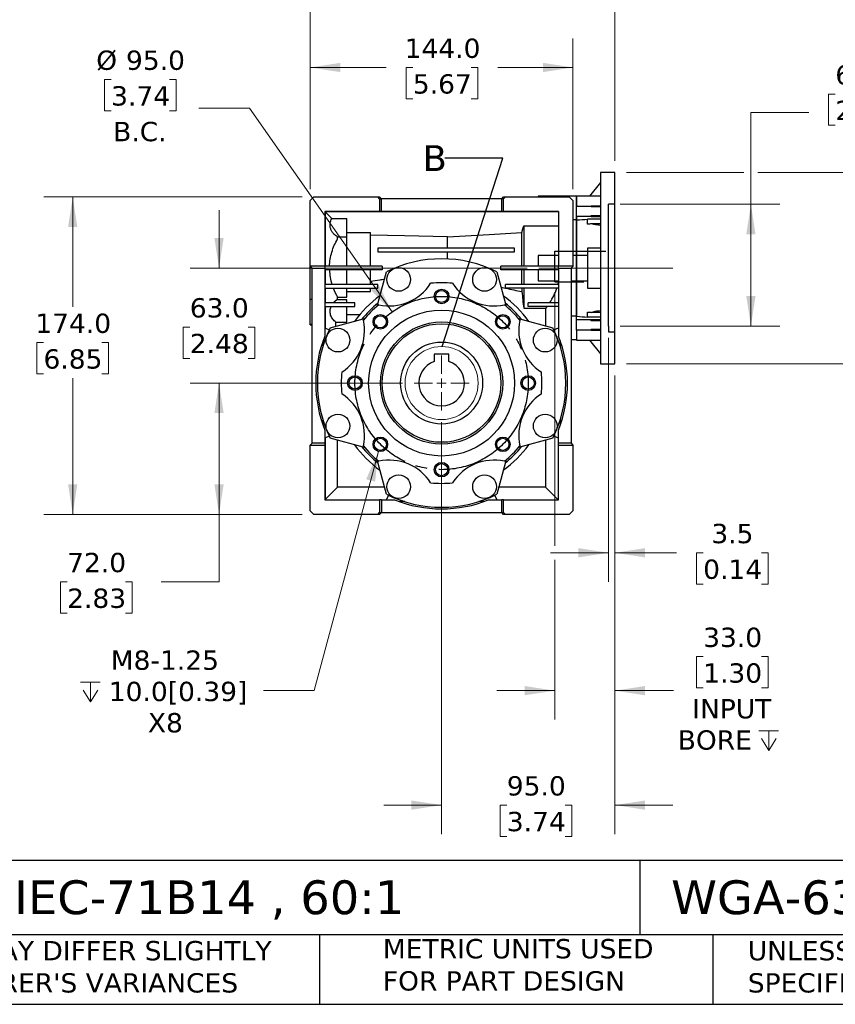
# Model space of a CAD drawing. Header units: millimetres. Extents: x 32 to 1365, y 32 to 1048.
# Tile 2 of 11: x 439 to 886, y 32 to 572. Entities that reach past the tile are written whole.
import ezdxf

# ---------------------------------------------------------------- set-up
doc = ezdxf.new("R2010")
doc.units = ezdxf.units.MM
doc.header["$LTSCALE"] = 5
for name, pattern in [('SLD-Center', [19.05, 15.24, -1.27, 1.27, -1.27]), ('SLD-Dashed', [1.905, 1.27, -0.635]), ('SLD-Solid', [0])]:
    doc.linetypes.add(name, pattern=pattern)
doc.layers.add('CENTER', color=40, linetype='SLD-Center')
doc.layers.add('HIDDEN', color=102, linetype='SLD-Dashed')
doc.layers.add('TEXT', color=140, linetype='SLD-Solid', lineweight=25)
doc.styles.add('SLDTEXTSTYLE0', font='VERDANA.TTF')
doc.styles.get("Standard").update_dxf_attribs({"font": 'VERDANA.TTF'})
doc.dimstyles.new('SLDDIMSTYLE1', dxfattribs={"dimtxt": 10.790039, "dimasz": 16.51, "dimexe": 0, "dimexo": 0.0625, "dimgap": 2.69751, "dimtad": 0, "dimtih": 1, "dimtoh": 1, "dimrnd": 1e-09, "dimzin": 4, "dimdsep": 46, "dimtxsty": 'SLDTEXTSTYLE0', "dimsah": 1, "dimcen": 0, "dimadec": 0, "dimazin": 1, "dimtfac": 1, "dimtofl": 0, "dimtmove": 0, "dimatfit": 3, "dimfxl": 0, "dimfrac": 2, "dimtolj": 1, "dimtzin": 12, "dimarcsym": 0})
doc.dimstyles.new('SLDDIMSTYLE2', dxfattribs={"dimtxt": 10.790039, "dimasz": 16.51, "dimexe": 0, "dimexo": 0.0625, "dimgap": 2.69751, "dimtad": 0, "dimtih": 1, "dimtoh": 1, "dimrnd": 1e-09, "dimzin": 12, "dimdsep": 46, "dimtxsty": 'SLDTEXTSTYLE0', "dimsah": 1, "dimcen": 0.09, "dimadec": 0, "dimazin": 3, "dimtfac": 1, "dimtofl": 0, "dimtmove": 0, "dimatfit": 3, "dimfxl": 0, "dimfrac": 2, "dimtolj": 1, "dimtzin": 12, "dimarcsym": 0})
doc.dimstyles.new('SLDDIMSTYLE3', dxfattribs={"dimtxt": 10.790039, "dimasz": 16.51, "dimexe": 0, "dimexo": 0.0625, "dimgap": 2.69751, "dimtad": 0, "dimtih": 1, "dimtoh": 1, "dimrnd": 1e-09, "dimzin": 12, "dimdsep": 46, "dimtxsty": 'SLDTEXTSTYLE0', "dimsah": 1, "dimcen": 0.09, "dimadec": 0, "dimazin": 3, "dimtfac": 1, "dimtmove": 0, "dimatfit": 0, "dimfxl": 0, "dimfrac": 2, "dimtolj": 1, "dimtzin": 12, "dimarcsym": 0})
doc.dimstyles.new('SLDDIMSTYLE4', dxfattribs={"dimtxt": 10.790039, "dimasz": 16.51, "dimexe": 0, "dimexo": 0.0625, "dimgap": 2.69751, "dimtad": 0, "dimtih": 1, "dimtoh": 1, "dimrnd": 1e-09, "dimzin": 4, "dimdsep": 46, "dimtxsty": 'SLDTEXTSTYLE0', "dimsah": 1, "dimcen": 0.09, "dimadec": 0, "dimazin": 1, "dimtfac": 1, "dimtmove": 0, "dimatfit": 0, "dimfxl": 0, "dimfrac": 2, "dimtolj": 1, "dimtzin": 12, "dimarcsym": 0})
doc.dimstyles.new('SLDDIMSTYLE5', dxfattribs={"dimtxt": 10.790039, "dimasz": 16.51, "dimexe": 0, "dimexo": 0.0625, "dimgap": 2.69751, "dimtad": 0, "dimtih": 1, "dimtoh": 1, "dimrnd": 1e-09, "dimzin": 4, "dimdsep": 46, "dimtxsty": 'SLDTEXTSTYLE0', "dimsah": 1, "dimcen": 0.09, "dimadec": 0, "dimazin": 1, "dimtfac": 1, "dimtofl": 0, "dimtmove": 0, "dimatfit": 3, "dimfxl": 0, "dimfrac": 2, "dimtolj": 1, "dimtzin": 12, "dimarcsym": 0})
doc.dimstyles.new('SLDDIMSTYLE6', dxfattribs={"dimtxt": 10.790039, "dimasz": 16.51, "dimexe": 0, "dimexo": 0.0625, "dimgap": 2.69751, "dimtad": 0, "dimtih": 1, "dimtoh": 1, "dimrnd": 1e-09, "dimzin": 12, "dimdsep": 46, "dimtxsty": 'SLDTEXTSTYLE0', "dimsah": 1, "dimcen": 0, "dimadec": 0, "dimazin": 3, "dimtfac": 1, "dimtofl": 0, "dimtmove": 0, "dimatfit": 3, "dimfxl": 0, "dimfrac": 2, "dimtolj": 1, "dimtzin": 12, "dimarcsym": 0})
doc.dimstyles.new('SLDDIMSTYLE7', dxfattribs={"dimtxt": 0.18, "dimasz": 16.51, "dimexe": 0, "dimexo": 0.0625, "dimgap": 0, "dimtad": 0, "dimtih": 1, "dimtoh": 1, "dimdec": 0, "dimrnd": 1e-09, "dimzin": 0, "dimdsep": 46, "dimtxsty": 'Standard', "dimblk1": 'NONE', "dimblk2": 'NONE', "dimsah": 1, "dimcen": 0.09, "dimadec": 0, "dimazin": 0, "dimtfac": 16.51, "dimtdec": 0, "dimtofl": 0, "dimtmove": 0, "dimatfit": 3, "dimldrblk": 'NONE', "dimfxl": 0, "dimfrac": 2, "dimtolj": 1, "dimtzin": 0, "dimarcsym": 0})

# ---------------------------------------------------------------- blocks, each defined once
blk = doc.blocks.new('_D')
at = {"color": 7, "linetype": 'SLD-Solid', "lineweight": 0}
for p, q in [((489.06, 538.8), (485.44, 538.8)), ((485.44, 538.8), (485.44, 521.65)), ((521.12, 538.8), (524.75, 538.8)), ((524.75, 538.8), (524.75, 521.65)), ((485.44, 521.65), (489.06, 521.65)), ((524.75, 521.65), (521.12, 521.65)), ((564.99, 523.13), (537.21, 523.13)), ((643.03, 411.31), (564.99, 523.13))]:
    blk.add_line(p, q, dxfattribs=at)
at = {"color": 7, "linetype": 'SLD-Solid', "lineweight": 18}
blk.add_solid([(643.03, 411.31), (635.66, 426.3), (631.5, 423.39)], dxfattribs=at)
at = {"color": 7, "linetype": 'SLD-Solid', "lineweight": 18, "char_height": 10.583, "attachment_point": 1, "style": 'SLDTEXTSTYLE0'}
for s, insert in [('%%c', (480.91, 554.65)), ('95.0', (497.21, 554.65)), ('3.74', (489.06, 535.09)), ('B.C.', (490.19, 515.53))]:
    blk.add_mtext(s, dxfattribs=dict(at, insert=insert))
blk = doc.blocks.new('_D_1')
at = {"color": 7, "linetype": 'SLD-Solid', "lineweight": 0}
for p, q in [((885.98, 530.82), (882.36, 530.82)), ((882.36, 530.82), (882.36, 513.67)), ((918.04, 530.82), (921.67, 530.82)), ((921.67, 530.82), (921.67, 513.67)), ((871.49, 520.72), (839.74, 520.72)), ((839.74, 520.72), (839.74, 470.36)), ((882.36, 513.67), (885.98, 513.67)), ((921.67, 513.67), (918.04, 513.67)), ((768.06, 470.36), (855.62, 470.36)), ((839.74, 403.58), (839.74, 470.36)), ((768.06, 403.58), (855.62, 403.58))]:
    blk.add_line(p, q, dxfattribs=at)
at = {"color": 7, "linetype": 'SLD-Solid', "lineweight": 18}
for points in [[(839.74, 470.36), (837.2, 453.85), (842.28, 453.85)], [(839.74, 403.58), (842.28, 420.09), (837.2, 420.09)]]:
    blk.add_solid(points, dxfattribs=at)
at = {"color": 7, "linetype": 'SLD-Solid', "lineweight": 18, "char_height": 10.583, "attachment_point": 1, "style": 'SLDTEXTSTYLE0'}
for s, insert in [('66.8', (885.98, 546.67)), ('2.63', (885.98, 527.11)), ('F7', (893.47, 507.54))]:
    blk.add_mtext(s, dxfattribs=dict(at, insert=insert))
blk = doc.blocks.new('_D_2')
at = {"color": 7, "linetype": 'SLD-Solid', "lineweight": 0}
for p, q in [((761.71, 397.23), (761.71, 263.42)), ((765.21, 376.51), (765.21, 263.42)), ((761.71, 279.3), (729.96, 279.3)), ((765.21, 279.3), (798.95, 279.3)), ((813.57, 279.3), (809.95, 279.3)), ((809.95, 279.3), (809.95, 262.15)), ((845.64, 279.3), (849.26, 279.3)), ((849.26, 279.3), (849.26, 262.15)), ((809.95, 262.15), (813.57, 262.15)), ((849.26, 262.15), (845.64, 262.15))]:
    blk.add_line(p, q, dxfattribs=at)
at = {"color": 7, "linetype": 'SLD-Solid', "lineweight": 18}
for points in [[(761.71, 279.3), (745.2, 281.84), (745.2, 276.76)], [(765.21, 279.3), (781.72, 276.76), (781.72, 281.84)]]:
    blk.add_solid(points, dxfattribs=at)
at = {"color": 7, "linetype": 'SLD-Solid', "lineweight": 18, "char_height": 10.583, "attachment_point": 1, "style": 'SLDTEXTSTYLE0'}
for s, insert in [('3.5', (818.06, 295.15)), ('0.14', (813.57, 275.59))]:
    blk.add_mtext(s, dxfattribs=dict(at, insert=insert))
blk = doc.blocks.new('SW_SYMBOL_HOLE_DEPTH')
at = {"color": 0, "linetype": 'SLD-Solid', "lineweight": 18}
for p, q in [((0, 4375), (4000, 4375)), ((2000, 4375), (2000, 375)), ((500, 2775), (2000, 375)), ((3500, 2775), (2000, 375))]:
    blk.add_line(p, q, dxfattribs=at)
blk = doc.blocks.new('_D_3')
at = {"color": 7, "linetype": 'SLD-Solid', "lineweight": 0}
for p, q in [((732.21, 421.51), (732.21, 283.11)), ((765.21, 376.51), (765.21, 187.84)), ((732.21, 275.49), (732.21, 187.84)), ((813.57, 222.38), (809.95, 222.38)), ((809.95, 222.38), (809.95, 205.23)), ((845.64, 222.38), (849.26, 222.38)), ((849.26, 222.38), (849.26, 205.23)), ((809.95, 205.23), (813.57, 205.23)), ((849.26, 205.23), (845.64, 205.23)), ((732.21, 203.71), (700.46, 203.71)), ((765.21, 203.71), (797.23, 203.71))]:
    blk.add_line(p, q, dxfattribs=at)
at = {"color": 7, "linetype": 'SLD-Solid', "lineweight": 18}
for points in [[(732.21, 203.71), (715.7, 206.25), (715.7, 201.17)], [(765.21, 203.71), (781.72, 201.17), (781.72, 206.25)]]:
    blk.add_solid(points, dxfattribs=at)
at = {"color": 7, "linetype": 'SLD-Solid', "lineweight": 18, "xscale": 0.002688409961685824, "yscale": 0.002688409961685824, "zscale": 0.002688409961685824}
blk.add_blockref('SW_SYMBOL_HOLE_DEPTH', (844.13, 169.95), dxfattribs=at)
at = {"color": 7, "linetype": 'SLD-Solid', "lineweight": 18, "char_height": 10.583, "attachment_point": 1, "style": 'SLDTEXTSTYLE0'}
for s, insert in [('33.0', (813.57, 238.24)), ('1.30', (813.57, 218.68)), ('INPUT', (807.58, 199.11)), ('BORE ', (799.64, 181.96))]:
    blk.add_mtext(s, dxfattribs=dict(at, insert=insert))
blk = doc.blocks.new('_D_4')
at = {"color": 7, "linetype": 'SLD-Solid', "lineweight": 0}
for p, q in [((598.21, 478.71), (598.21, 561.23)), ((742.21, 478.71), (742.21, 561.23)), ((598.21, 545.36), (639.82, 545.36)), ((654.44, 545.36), (650.82, 545.36)), ((650.82, 545.36), (650.82, 528.21)), ((686.5, 545.36), (690.13, 545.36)), ((690.13, 545.36), (690.13, 528.21)), ((742.21, 545.36), (701.12, 545.36)), ((650.82, 528.21), (654.44, 528.21)), ((690.13, 528.21), (686.5, 528.21))]:
    blk.add_line(p, q, dxfattribs=at)
at = {"color": 7, "linetype": 'SLD-Solid', "lineweight": 18}
for points in [[(598.21, 545.36), (614.72, 542.82), (614.72, 547.9)], [(742.21, 545.36), (725.7, 547.9), (725.7, 542.82)]]:
    blk.add_solid(points, dxfattribs=at)
at = {"color": 7, "linetype": 'SLD-Solid', "lineweight": 18, "char_height": 10.583, "attachment_point": 1, "style": 'SLDTEXTSTYLE0'}
for s, insert in [('144.0', (649.95, 561.21)), ('5.67', (654.44, 541.65))]:
    blk.add_mtext(s, dxfattribs=dict(at, insert=insert))
blk = doc.blocks.new('_D_5')
at = {"color": 7, "linetype": 'SLD-Solid', "lineweight": 0}
for p, q in [((648.82, 372.36), (532.34, 372.36)), ((548.21, 372.36), (548.21, 300.36)), ((593.86, 300.36), (532.34, 300.36)), ((548.21, 263.39), (548.21, 300.36)), ((464.95, 263.39), (461.33, 263.39)), ((461.33, 263.39), (461.33, 246.24)), ((497.02, 263.39), (500.64, 263.39)), ((500.64, 263.39), (500.64, 246.24)), ((516.46, 263.39), (548.21, 263.39)), ((461.33, 246.24), (464.95, 246.24)), ((500.64, 246.24), (497.02, 246.24))]:
    blk.add_line(p, q, dxfattribs=at)
at = {"color": 7, "linetype": 'SLD-Solid', "lineweight": 18}
for points in [[(548.21, 372.36), (545.67, 355.85), (550.75, 355.85)], [(548.21, 300.36), (550.75, 316.87), (545.67, 316.87)]]:
    blk.add_solid(points, dxfattribs=at)
at = {"color": 7, "linetype": 'SLD-Solid', "lineweight": 18, "char_height": 10.583, "attachment_point": 1, "style": 'SLDTEXTSTYLE0'}
for s, insert in [('72.0', (464.95, 279.25)), ('2.83', (464.95, 259.68))]:
    blk.add_mtext(s, dxfattribs=dict(at, insert=insert))
blk = doc.blocks.new('_D_6')
at = {"color": 7, "linetype": 'SLD-Solid', "lineweight": 0}
for p, q in [((593.86, 474.36), (452.14, 474.36)), ((468.02, 474.36), (468.02, 414.14)), ((451.99, 394.58), (448.36, 394.58)), ((448.36, 394.58), (448.36, 377.43)), ((484.05, 394.58), (487.67, 394.58)), ((487.67, 394.58), (487.67, 377.43)), ((448.36, 377.43), (451.99, 377.43)), ((468.02, 300.36), (468.02, 375.01)), ((487.67, 377.43), (484.05, 377.43)), ((593.86, 300.36), (452.14, 300.36))]:
    blk.add_line(p, q, dxfattribs=at)
at = {"color": 7, "linetype": 'SLD-Solid', "lineweight": 18}
for points in [[(468.02, 474.36), (465.48, 457.85), (470.56, 457.85)], [(468.02, 300.36), (470.56, 316.87), (465.48, 316.87)]]:
    blk.add_solid(points, dxfattribs=at)
at = {"color": 7, "linetype": 'SLD-Solid', "lineweight": 18, "char_height": 10.583, "attachment_point": 1, "style": 'SLDTEXTSTYLE0'}
for s, insert in [('174.0', (447.5, 410.43)), ('6.85', (451.99, 390.87))]:
    blk.add_mtext(s, dxfattribs=dict(at, insert=insert))
blk = doc.blocks.new('_D_7')
at = {"color": 7, "linetype": 'SLD-Solid', "lineweight": 0}
for p, q in [((635.59, 334.9), (600.44, 203.71)), ((600.44, 203.71), (572.66, 203.71))]:
    blk.add_line(p, q, dxfattribs=at)
at = {"color": 7, "linetype": 'SLD-Solid', "lineweight": 18}
blk.add_solid([(635.59, 334.9), (628.86, 319.61), (633.77, 318.3)], dxfattribs=at)
at = {"color": 7, "linetype": 'SLD-Solid', "lineweight": 18, "xscale": 0.002688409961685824, "yscale": 0.002688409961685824, "zscale": 0.002688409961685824}
blk.add_blockref('SW_SYMBOL_HOLE_DEPTH', (472.34, 196.57), dxfattribs=at)
at = {"color": 7, "linetype": 'SLD-Solid', "lineweight": 18, "char_height": 10.583, "attachment_point": 1, "style": 'SLDTEXTSTYLE0'}
for s, insert in [('M8-1.25', (488.86, 225.73)), ('10.0[0.39]', (487.78, 208.58)), ('X8', (509.21, 191.43))]:
    blk.add_mtext(s, dxfattribs=dict(at, insert=insert))
blk = doc.blocks.new('_D_8')
at = {"color": 7, "linetype": 'SLD-Solid', "lineweight": 0}
for p, q in [((548.21, 435.36), (548.21, 467.11)), ((717.11, 435.36), (532.34, 435.36)), ((532.18, 403.03), (528.56, 403.03)), ((528.56, 403.03), (528.56, 385.88)), ((564.25, 403.03), (567.87, 403.03)), ((567.87, 403.03), (567.87, 385.88)), ((528.56, 385.88), (532.18, 385.88)), ((567.87, 385.88), (564.25, 385.88)), ((648.82, 372.36), (532.34, 372.36)), ((548.21, 372.36), (548.21, 340.61))]:
    blk.add_line(p, q, dxfattribs=at)
at = {"color": 7, "linetype": 'SLD-Solid', "lineweight": 18}
for points in [[(548.21, 435.36), (550.75, 451.87), (545.67, 451.87)], [(548.21, 372.36), (545.67, 355.85), (550.75, 355.85)]]:
    blk.add_solid(points, dxfattribs=at)
at = {"color": 7, "linetype": 'SLD-Solid', "lineweight": 18, "char_height": 10.583, "attachment_point": 1, "style": 'SLDTEXTSTYLE0'}
for s, insert in [('63.0', (532.18, 418.89)), ('2.48', (532.18, 399.32))]:
    blk.add_mtext(s, dxfattribs=dict(at, insert=insert))
blk = doc.blocks.new('_D_9')
at = {"color": 7, "linetype": 'SLD-Solid', "lineweight": 0}
for p, q in [((598.21, 478.71), (598.21, 626.69)), ((765.21, 494.21), (765.21, 626.69)), ((598.21, 610.82), (653.77, 610.82)), ((668.39, 610.82), (664.77, 610.82)), ((664.77, 610.82), (664.77, 593.67)), ((700.45, 610.82), (704.08, 610.82)), ((704.08, 610.82), (704.08, 593.67)), ((765.21, 610.82), (715.07, 610.82)), ((664.77, 593.67), (668.39, 593.67)), ((704.08, 593.67), (700.45, 593.67))]:
    blk.add_line(p, q, dxfattribs=at)
at = {"color": 7, "linetype": 'SLD-Solid', "lineweight": 18}
for points in [[(598.21, 610.82), (614.72, 608.28), (614.72, 613.36)], [(765.21, 610.82), (748.7, 613.36), (748.7, 608.28)]]:
    blk.add_solid(points, dxfattribs=at)
at = {"color": 7, "linetype": 'SLD-Solid', "lineweight": 18, "char_height": 10.583, "attachment_point": 1, "style": 'SLDTEXTSTYLE0'}
for s, insert in [('167.0', (663.9, 626.67)), ('6.57', (668.39, 607.11))]:
    blk.add_mtext(s, dxfattribs=dict(at, insert=insert))
blk = doc.blocks.new('_D_10')
at = {"color": 7, "linetype": 'SLD-Solid', "lineweight": 0}
for p, q in [((771.56, 487.86), (835.93, 487.86)), ((843.55, 487.86), (943.48, 487.86)), ((927.61, 487.86), (927.61, 453.37)), ((911.57, 433.8), (907.95, 433.8)), ((907.95, 433.8), (907.95, 416.65)), ((943.64, 433.8), (947.26, 433.8)), ((947.26, 433.8), (947.26, 416.65)), ((907.95, 416.65), (911.57, 416.65)), ((947.26, 416.65), (943.64, 416.65)), ((927.61, 382.86), (927.61, 414.24)), ((771.56, 382.86), (943.48, 382.86))]:
    blk.add_line(p, q, dxfattribs=at)
at = {"color": 7, "linetype": 'SLD-Solid', "lineweight": 18}
for points in [[(927.61, 487.86), (925.07, 471.35), (930.15, 471.35)], [(927.61, 382.86), (930.15, 399.37), (925.07, 399.37)]]:
    blk.add_solid(points, dxfattribs=at)
at = {"color": 7, "linetype": 'SLD-Solid', "lineweight": 18, "char_height": 10.583, "attachment_point": 1, "style": 'SLDTEXTSTYLE0'}
for s, insert in [('%%c', (898.94, 449.66)), ('105.0', (915.23, 449.66)), ('4.13', (911.57, 430.09))]:
    blk.add_mtext(s, dxfattribs=dict(at, insert=insert))
blk = doc.blocks.new('_D_11')
at = {"color": 7, "linetype": 'SLD-Solid', "lineweight": 0}
for p, q in [((765.21, 376.51), (765.21, 125.08)), ((670.21, 350.97), (670.21, 125.08)), ((670.21, 140.96), (638.46, 140.96)), ((705.95, 140.96), (702.33, 140.96)), ((702.33, 140.96), (702.33, 123.81)), ((738.01, 140.96), (741.64, 140.96)), ((741.64, 140.96), (741.64, 123.81)), ((765.21, 140.96), (796.96, 140.96)), ((702.33, 123.81), (705.95, 123.81)), ((741.64, 123.81), (738.01, 123.81))]:
    blk.add_line(p, q, dxfattribs=at)
at = {"color": 7, "linetype": 'SLD-Solid', "lineweight": 18}
for points in [[(670.21, 140.96), (653.7, 143.5), (653.7, 138.42)], [(765.21, 140.96), (781.72, 138.42), (781.72, 143.5)]]:
    blk.add_solid(points, dxfattribs=at)
at = {"color": 7, "linetype": 'SLD-Solid', "lineweight": 18, "char_height": 10.583, "attachment_point": 1, "style": 'SLDTEXTSTYLE0'}
for s, insert in [('95.0', (705.95, 156.82)), ('3.74', (705.95, 137.25))]:
    blk.add_mtext(s, dxfattribs=dict(at, insert=insert))
blk = doc.blocks.new('SW_CENTERMARKSYMBOL_0')
at = {"color": 0, "linetype": 'SLD-Solid', "lineweight": 18}
for p, q in [((0, 5.08), (0, 15.04)), ((-5.08, 0), (-15.04, 0)), ((0, 0), (-2.54, 0)), ((0, 0), (0, 2.54)), ((0, 0), (0, -2.54)), ((0, 0), (2.54, 0)), ((5.08, 0), (15.04, 0)), ((0, -5.08), (0, -15.04))]:
    blk.add_line(p, q, dxfattribs=at)
blk = doc.blocks.new('_None')

msp = doc.modelspace()

# ---------------------------------------------------------------- linework, layer by layer
for p, q in [((765.214, 487.856), (757.214, 487.856)), ((757.214, 487.856), (757.214, 435.356)), ((765.214, 435.356), (765.214, 487.856)), ((757.214, 482.356), (751.335, 474.832)), ((598.214, 472.356), (600.214, 474.356)), ((598.214, 436.356), (598.214, 472.356)), ((600.214, 474.356), (635.214, 474.356)), ((636.214, 473.356), (635.214, 474.356)), ((635.214, 474.356), (636.214, 474.356)), ((636.214, 474.356), (637.214, 473.356)), ((636.214, 473.356), (636.214, 466.356)), ((636.214, 473.356), (637.214, 473.356)), ((637.214, 466.356), (637.214, 473.356)), ((703.214, 473.356), (637.214, 473.356)), ((703.214, 473.356), (704.214, 474.356)), ((703.214, 466.356), (703.214, 473.356)), ((704.214, 473.356), (703.214, 473.356)), ((705.214, 474.356), (704.214, 473.356)), ((704.214, 474.356), (705.214, 474.356)), ((704.214, 466.356), (704.214, 473.356)), ((705.214, 474.356), (740.214, 474.356)), ((744.214, 474.832), (723.214, 474.832)), ((723.214, 474.832), (723.214, 474.356)), ((740.214, 474.356), (742.214, 472.356)), ((742.214, 472.356), (742.214, 436.356)), ((757.214, 474.832), (744.214, 474.832)), ((744.214, 461.75), (744.214, 474.832)), ((744.214, 474.832), (744.214, 469.399)), ((636.214, 466.356), (606.214, 466.356)), ((606.214, 466.356), (606.214, 436.356)), ((606.464, 466.155), (610.037, 462.584)), ((606.464, 466.155), (606.464, 436.356)), ((734.214, 466.155), (606.464, 466.155)), ((637.214, 466.356), (636.214, 466.356)), ((703.214, 466.356), (637.214, 466.356)), ((703.214, 466.356), (704.214, 466.356)), ((734.214, 466.356), (704.214, 466.356)), ((734.214, 466.356), (734.214, 436.356)), ((744.214, 469.399), (757.214, 469.399)), ((757.214, 469.381), (752.214, 469.381)), ((752.214, 468.887), (752.214, 469.381)), ((757.214, 468.887), (752.214, 468.887)), ((752.214, 464.239), (757.214, 464.239)), ((752.214, 463.628), (752.214, 464.239)), ((610.037, 462.584), (618.214, 462.584)), ((618.214, 452.4), (618.214, 462.584)), ((744.214, 461.75), (742.214, 461.75)), ((757.214, 463.604), (744.214, 463.604)), ((744.214, 463.604), (744.214, 461.75)), ((744.214, 442.356), (744.214, 461.75)), ((744.214, 461.75), (744.214, 442.356)), ((750.214, 459.434), (750.214, 462.225)), ((757.214, 462.225), (750.214, 462.225)), ((752.214, 463.628), (757.214, 463.628)), ((757.214, 459.638), (752.451, 459.638)), ((618.214, 454.93), (631.214, 454.93)), ((631.214, 436.356), (631.214, 454.93)), ((714.254, 436.356), (714.254, 454.93)), ((715.214, 458.47), (715.214, 436.356)), ((715.214, 458.47), (734.214, 458.47)), ((613.214, 451.359), (613.214, 452.656)), ((618.214, 452.4), (613.214, 452.4)), ((618.214, 436.356), (618.214, 452.4)), ((673.464, 446.356), (673.464, 452.45)), ((710.214, 446.356), (635.214, 446.356)), ((635.214, 446.356), (635.214, 444.356)), ((635.214, 444.356), (710.214, 444.356)), ((673.464, 440.378), (673.464, 444.356)), ((710.214, 444.356), (710.214, 446.356)), ((757.214, 446.356), (750.214, 446.356)), ((750.214, 446.356), (750.214, 424.356)), ((734.214, 442.356), (723.214, 442.356)), ((723.214, 442.356), (723.214, 436.356)), ((744.214, 442.356), (742.214, 442.356)), ((750.214, 442.356), (744.214, 442.356)), ((744.214, 428.356), (744.214, 442.356)), ((744.214, 442.356), (744.214, 428.356)), ((606.214, 436.356), (598.214, 436.356)), ((599.214, 435.356), (598.214, 436.356)), ((598.214, 418.311), (598.214, 436.356)), ((599.214, 435.356), (606.214, 435.356)), ((599.214, 339.356), (599.214, 435.356)), ((606.214, 436.356), (606.214, 435.356)), ((637.714, 436.356), (606.214, 436.356)), ((606.214, 435.356), (606.214, 398.143)), ((637.714, 434.356), (606.214, 434.356)), ((606.464, 434.356), (606.464, 426.356)), ((618.214, 426.356), (618.214, 434.356)), ((631.214, 426.356), (631.214, 434.356)), ((634.918, 414.536), (639.964, 433.368)), ((637.714, 436.356), (637.714, 434.356)), ((700.464, 433.368), (705.51, 414.536)), ((702.714, 434.356), (702.714, 436.356)), ((734.214, 436.356), (702.714, 436.356)), ((734.214, 434.356), (702.714, 434.356)), ((714.254, 426.356), (714.254, 434.356)), ((715.214, 434.356), (715.214, 426.356)), ((723.214, 434.356), (723.214, 428.356)), ((742.214, 436.356), (734.214, 436.356)), ((734.214, 435.356), (734.214, 436.356)), ((734.214, 435.356), (741.214, 435.356)), ((734.214, 435.356), (734.214, 398.143)), ((742.214, 436.356), (741.214, 435.356)), ((741.214, 435.356), (741.214, 339.356)), ((757.214, 435.356), (757.214, 382.856)), ((765.214, 382.856), (765.214, 435.356)), ((723.214, 428.356), (734.214, 428.356)), ((741.214, 428.356), (744.214, 428.356)), ((744.214, 428.356), (750.214, 428.356)), ((744.214, 409.122), (744.214, 428.356)), ((744.214, 428.356), (744.214, 409.122)), ((635.214, 426.356), (606.214, 426.356)), ((606.214, 424.356), (635.214, 424.356)), ((606.464, 424.356), (606.464, 416.356)), ((618.214, 419.353), (618.214, 424.356)), ((618.214, 422.497), (631.214, 422.497)), ((631.214, 422.497), (631.214, 424.356)), ((635.214, 424.356), (635.214, 426.356)), ((702.709, 424.989), (705.214, 424.393)), ((705.214, 424.356), (705.214, 426.356)), ((734.214, 426.356), (705.214, 426.356)), ((734.214, 424.356), (705.214, 424.356)), ((714.254, 424.356), (714.254, 422.497)), ((715.214, 424.356), (715.214, 413.325)), ((750.214, 424.356), (757.214, 424.356)), ((598.214, 418.311), (599.214, 418.311)), ((598.214, 404.668), (598.214, 418.311)), ((622.714, 416.356), (606.214, 416.356)), ((613.214, 418.056), (613.214, 419.353)), ((613.214, 419.353), (618.214, 419.353)), ((618.214, 418.056), (613.214, 418.056)), ((618.214, 416.356), (618.214, 418.056)), ((622.714, 414.356), (622.714, 416.356)), ((717.714, 414.356), (717.714, 416.356)), ((734.214, 416.356), (717.714, 416.356)), ((606.214, 414.356), (622.714, 414.356)), ((606.464, 414.356), (606.464, 402.488)), ((618.214, 405.797), (618.214, 414.356)), ((715.214, 413.325), (727.198, 413.325)), ((734.214, 414.356), (717.714, 414.356)), ((727.198, 413.325), (727.198, 403.685)), ((750.214, 408.486), (750.214, 411.277)), ((757.214, 411.074), (752.451, 411.074)), ((609.201, 402.606), (628.033, 407.652)), ((612.264, 403.426), (612.264, 405.797)), ((612.264, 405.797), (618.214, 405.797)), ((618.214, 409.891), (625.343, 409.891)), ((712.394, 407.652), (731.227, 402.606)), ((741.214, 409.122), (744.214, 409.122)), ((744.214, 401.643), (744.214, 409.122)), ((744.214, 407.107), (757.214, 407.107)), ((757.214, 408.486), (750.214, 408.486)), ((757.214, 407.084), (752.214, 407.084)), ((752.214, 406.472), (752.214, 407.084)), ((757.214, 406.472), (752.214, 406.472)), ((598.214, 404.668), (599.214, 404.668)), ((598.214, 404.356), (598.214, 404.668)), ((598.214, 404.356), (599.214, 404.356)), ((606.214, 402.606), (608.645, 401.457)), ((731.783, 401.457), (734.214, 402.606)), ((744.214, 401.312), (744.214, 401.643)), ((757.214, 401.312), (744.214, 401.312)), ((744.214, 401.312), (744.214, 395.88)), ((752.214, 401.824), (757.214, 401.824)), ((752.214, 401.331), (752.214, 401.824)), ((752.214, 401.331), (757.214, 401.331)), ((605.214, 392.669), (605.214, 395.507)), ((735.214, 395.507), (735.214, 392.669)), ((741.214, 396.313), (744.214, 396.313)), ((744.214, 395.88), (757.214, 395.88)), ((751.335, 395.88), (757.214, 388.356)), ((666.214, 388.156), (666.214, 384.198)), ((674.214, 388.156), (666.214, 388.156)), ((674.214, 384.198), (674.214, 388.156)), ((757.214, 382.856), (765.214, 382.856)), ((605.214, 349.204), (605.214, 352.043)), ((735.214, 352.043), (735.214, 349.204)), ((606.214, 346.568), (606.214, 339.356)), ((734.214, 339.356), (734.214, 346.568)), ((608.645, 343.255), (606.214, 342.106)), ((606.464, 342.224), (606.464, 308.556)), ((628.033, 337.06), (609.201, 342.106)), ((613.214, 315.306), (613.214, 341.031)), ((731.227, 342.106), (712.394, 337.06)), ((727.198, 341.026), (727.198, 315.306)), ((734.214, 342.106), (731.783, 343.255)), ((599.214, 339.356), (598.214, 338.356)), ((598.214, 338.356), (606.214, 338.356)), ((598.214, 302.356), (598.214, 338.356)), ((606.214, 339.356), (599.214, 339.356)), ((606.214, 339.356), (606.214, 338.356)), ((606.214, 338.356), (606.214, 308.356)), ((741.214, 339.356), (734.214, 339.356)), ((734.214, 338.356), (734.214, 339.356)), ((734.214, 338.356), (742.214, 338.356)), ((734.214, 308.356), (734.214, 338.356)), ((741.214, 339.356), (742.214, 338.356)), ((742.214, 338.356), (742.214, 302.356)), ((639.964, 311.343), (634.918, 330.175)), ((705.51, 330.175), (700.464, 311.343)), ((606.464, 308.556), (613.214, 315.306)), ((638.902, 315.306), (613.214, 315.306)), ((727.198, 315.306), (701.526, 315.306)), ((727.198, 315.306), (734.148, 308.356)), ((606.464, 308.556), (606.214, 308.556)), ((606.214, 308.356), (636.214, 308.356)), ((636.214, 308.356), (636.214, 301.356)), ((637.214, 308.356), (636.214, 308.356)), ((637.214, 308.356), (637.214, 301.356)), ((637.214, 308.356), (644.426, 308.356)), ((639.964, 308.356), (641.113, 310.787)), ((696.001, 308.356), (703.214, 308.356)), ((699.315, 310.787), (700.464, 308.356)), ((703.214, 301.356), (703.214, 308.356)), ((704.214, 308.356), (703.214, 308.356)), ((704.214, 301.356), (704.214, 308.356)), ((704.214, 308.356), (734.214, 308.356)), ((600.214, 300.356), (598.214, 302.356)), ((649.901, 307.356), (647.062, 307.356)), ((693.366, 307.356), (690.527, 307.356)), ((742.214, 302.356), (740.214, 300.356)), ((635.214, 300.356), (600.214, 300.356)), ((635.214, 300.356), (636.214, 301.356)), ((636.214, 300.356), (635.214, 300.356)), ((636.214, 301.356), (637.214, 301.356)), ((637.214, 301.356), (636.214, 300.356)), ((637.214, 301.356), (703.214, 301.356)), ((703.214, 301.356), (704.214, 301.356)), ((704.214, 300.356), (703.214, 301.356)), ((704.214, 301.356), (705.214, 300.356)), ((705.214, 300.356), (704.214, 300.356)), ((740.214, 300.356), (705.214, 300.356))]:
    msp.add_line(p, q)
at = {"color": 7, "linetype": 'SLD-Center', "lineweight": 18}
msp.add_line((723.464, 435.356), (796.964, 435.356), dxfattribs=at)
at = {"flags": 128}
for points in [[(673.464, 452.45), (649.804, 453.046), (631.214, 453.513)], [(673.464, 452.45), (696.306, 453.839), (714.254, 454.93)], [(714.254, 454.93), (714.791, 456.912), (715.214, 458.47)]]:
    msp.add_lwpolyline(points, dxfattribs=at)
for centre, radius in [((646.679, 429.174), 6.5), ((693.749, 429.174), 6.5), ((670.214, 419.856), 4), ((670.214, 419.856), 3.323), ((670.214, 372.356), 40), ((636.626, 405.943), 4), ((636.626, 405.943), 3.324), ((670.214, 372.356), 33.5), ((703.801, 405.943), 4), ((703.801, 405.943), 3.324), ((613.395, 395.891), 6.5), ((670.214, 372.356), 32.5), ((727.032, 395.891), 6.5), ((670.214, 372.356), 22.5), ((622.714, 372.356), 4), ((622.714, 372.356), 3.324), ((717.714, 372.356), 4), ((717.714, 372.356), 3.324), ((613.395, 348.821), 6.5), ((727.032, 348.821), 6.5), ((636.626, 338.768), 4), ((636.626, 338.768), 3.324), ((703.801, 338.768), 4), ((703.801, 338.768), 3.324), ((670.214, 324.856), 4), ((670.214, 324.856), 3.324), ((646.679, 315.537), 6.5), ((693.749, 315.537), 6.5)]:
    msp.add_circle(centre, radius)
at = {"color": 7, "linetype": 'SLD-Solid', "lineweight": 18}
msp.add_circle((670.214, 372.356), 20.025, dxfattribs=at)
for centre, radius, start, end in [((670.214, 372.356), 68.1, 63.62785, 116.37215), ((641.513, 441.647), 27, 257.78302, 327.21698), ((670.214, 372.356), 55, 83.73538, 96.26462), ((698.915, 441.647), 27, 212.78302, 282.21698), ((670.214, 372.356), 58.5, 125.30096, 144.69904), ((670.214, 372.356), 56, 128.49057, 141.50943), ((670.214, 372.356), 58.5, 35.30096, 54.69904), ((670.214, 372.356), 56, 38.49057, 51.50943), ((670.214, 372.356), 55, 128.73538, 141.26462), ((670.214, 372.356), 55, 38.73538, 51.26462), ((600.923, 401.057), 27, 302.78302, 12.21698), ((739.505, 401.057), 27, 167.78302, 237.21698), ((670.214, 372.356), 68.1, 153.62785, 206.37215), ((670.214, 372.356), 68.1, 333.62785, 26.37215), ((670.214, 372.356), 69, 158.05396, 201.94604), ((670.214, 372.356), 69, 338.05396, 21.94604), ((670.214, 372.356), 12.5, 108.66292, 71.33708), ((670.214, 372.356), 55, 173.73538, 186.26462), ((670.214, 372.356), 55, 353.73538, 6.26462), ((600.923, 343.654), 27, 347.78302, 57.21698), ((739.505, 343.654), 27, 122.78302, 192.21698), ((670.214, 372.356), 58.5, 215.30096, 234.69904), ((670.214, 372.356), 56, 218.49057, 231.50943), ((670.214, 372.356), 55, 218.73538, 231.26462), ((670.214, 372.356), 58.5, 305.30096, 324.69904), ((670.214, 372.356), 55, 308.73538, 321.26462), ((670.214, 372.356), 56, 308.49057, 321.50943), ((641.513, 303.065), 27, 32.78302, 102.21698), ((698.915, 303.065), 27, 77.78302, 147.21698), ((670.214, 372.356), 55, 263.73538, 276.26462), ((670.214, 372.356), 68.1, 243.62785, 296.37215), ((670.214, 372.356), 69, 248.05396, 291.94604)]:
    msp.add_arc(centre, radius, start, end)
for points, knots in [([(613.214, 452.656), (612.817, 452.833), (612.421, 453.055), (611.656, 453.596), (611.287, 453.914), (610.611, 454.641), (610.304, 455.049), (609.782, 455.936), (609.568, 456.414), (609.25, 457.406), (609.147, 457.92), (609.058, 458.946), (609.07, 459.456), (609.199, 460.441), (609.314, 460.914), (609.623, 461.798), (609.817, 462.209), (610.037, 462.584)], [0, 0, 0, 0, 0.125, 0.125, 0.25, 0.25, 0.375, 0.375, 0.5, 0.5, 0.625, 0.625, 0.75, 0.75, 0.875, 0.875, 1, 1, 1, 1]), ([(757.214, 458.814), (756.391, 458.89), (755.575, 458.982), (754.375, 459.169), (753.979, 459.239), (753.2, 459.408), (752.817, 459.506), (752.451, 459.638)], [0, 0, 0, 0, 0.5, 0.5, 0.75, 0.75, 1, 1, 1, 1]), ([(608.78, 436.356), (608.822, 437.659), (608.947, 438.97), (609.366, 441.576), (609.659, 442.871), (610.41, 445.412), (610.868, 446.659), (611.933, 449.074), (612.541, 450.242), (613.214, 451.359)], [0, 0, 0, 0, 0.25, 0.25, 0.5, 0.5, 0.75, 0.75, 1, 1, 1, 1]), ([(608.78, 434.356), (608.824, 433.005), (608.956, 431.651), (609.398, 428.973), (609.707, 427.649), (610.099, 426.356)], [0, 0, 0, 0, 0.5, 0.5, 1, 1, 1, 1]), ([(631.214, 428.19), (632.964, 428.432), (635.523, 428.786), (638.074, 429.195), (638.88, 429.324)], [0, 0, 0, 0, 0.68387654, 1, 1, 1, 1]), ([(729.445, 416.356), (730.262, 417.594), (731.002, 418.89), (732.309, 421.568), (732.875, 422.95), (733.348, 424.356)], [0, 0, 0, 0, 0.5, 0.5, 1, 1, 1, 1]), ([(613.214, 418.056), (612.774, 417.859), (612.351, 417.614), (611.563, 417.041), (611.2, 416.713), (610.878, 416.356)], [0, 0, 0, 0, 0.5, 0.5, 1, 1, 1, 1]), ([(612.264, 405.797), (611.638, 406.203), (611.04, 406.738), (610.289, 407.708), (610.063, 408.058), (609.676, 408.801), (609.514, 409.193), (609.264, 410), (609.176, 410.414), (609.076, 411.246), (609.064, 411.663), (609.135, 412.887), (609.326, 413.666), (609.612, 414.356)], [0, 0, 0, 0, 0.25, 0.25, 0.375, 0.375, 0.5, 0.5, 0.625, 0.625, 0.75, 0.75, 1, 1, 1, 1]), ([(757.214, 411.897), (756.391, 411.821), (755.575, 411.729), (754.375, 411.543), (753.979, 411.473), (753.2, 411.303), (752.817, 411.206), (752.451, 411.074)], [0, 0, 0, 0, 0.5, 0.5, 0.75, 0.75, 1, 1, 1, 1])]:
    msp.add_open_spline(points, degree=3, knots=knots)
for points in [[(744.214, 461.75), (746.213, 461.896), (748.213, 462.055), (750.214, 462.225)], [(752.451, 459.638), (751.705, 459.569), (750.959, 459.501), (750.214, 459.434)], [(733.954, 426.356), (734.046, 426.696), (734.132, 427.038), (734.214, 427.38)], [(610.781, 424.356), (611.439, 422.622), (612.257, 420.941), (613.214, 419.353)], [(705.379, 424.356), (708.329, 423.695), (711.288, 423.081), (714.254, 422.497)], [(714.254, 422.497), (714.51, 419.433), (714.84, 416.377), (715.214, 413.325)], [(727.198, 413.325), (727.48, 413.665), (727.755, 414.009), (728.021, 414.356)], [(750.214, 411.277), (750.959, 411.21), (751.705, 411.143), (752.451, 411.074)], [(744.214, 408.961), (746.213, 408.815), (748.213, 408.656), (750.214, 408.486)]]:
    msp.add_open_spline(points, degree=3)
at = {"layer": 'CENTER', "linetype": 'SLD-Center'}
msp.add_circle((670.214, 372.356), 47.5, dxfattribs=at)
at = {"layer": 'HIDDEN', "linetype": 'SLD-Center'}
for p, q in [((761.714, 403.578), (761.714, 470.356)), ((765.214, 470.356), (761.714, 470.356)), ((732.214, 427.856), (732.214, 444.656)), ((732.214, 444.656), (760.214, 444.656)), ((732.214, 427.856), (748.214, 427.856)), ((761.714, 403.578), (761.714, 400.356)), ((761.714, 400.356), (765.214, 400.356))]:
    msp.add_line(p, q, dxfattribs=at)
at = {"layer": 'TEXT'}
for p, q in [((1365.25, 110.631), (31.75, 110.631)), ((778.794, 110.631), (778.794, 69.85)), ((1365.25, 69.85), (31.75, 69.85)), ((603.232, 69.85), (603.232, 31.75)), ((818.901, 69.85), (818.901, 31.75)), ((31.75, 31.75), (1365.25, 31.75))]:
    msp.add_line(p, q, dxfattribs=at)

# ---------------------------------------------------------------- block references
at = {"color": 7, "linetype": 'Continuous', "lineweight": 0}
msp.add_blockref('SW_CENTERMARKSYMBOL_0', (670.214, 372.356), dxfattribs=at)

# ---------------------------------------------------------------- texts
at = {"color": 7, "linetype": 'SLD-Solid', "lineweight": 18, "insert": (659.781, 502.749), "char_height": 14.111, "attachment_point": 1, "style": 'SLDTEXTSTYLE0'}
msp.add_mtext('B', dxfattribs=at)
at = {"layer": 'TEXT', "attachment_point": 1, "style": 'SLDTEXTSTYLE0'}
for s, insert, char_height in [('IRONHORSE WORM GEARBOX: IEC-71B14 , 60:1', (39.829, 99.703), 18.52083), ('WGA-63M-060-71B14', (796.039, 99.703), 18.52083), ("PART DIMENSIONS MAY DIFFER SLIGHTLY ^JDUE TO MANUFACTURER'S VARIANCES", (275.596, 66.452), 10.58333), ('METRIC UNITS USED ^JFOR PART DESIGN', (638.022, 67.527), 10.58333), ('UNLESS OTHERWISE ^JSPECIFIED UNITS ARE:', (838.04, 66.455), 10.58333)]:
    msp.add_mtext(s, dxfattribs=dict(at, insert=insert, char_height=char_height))

# ---------------------------------------------------------------- dimensions: what is measured, and where the dimension line sits
at = {"color": 7, "linetype": 'SLD-Solid', "lineweight": 18}
for base, p1, p2, dimstyle, picture, middle in [((765.214, 610.816), (598.214, 472.356), (765.214, 487.856), 'SLDDIMSTYLE5', '_D_9', (684.42, 610.816)), ((742.214, 545.356), (598.214, 472.356), (742.214, 472.356), 'SLDDIMSTYLE5', '_D_4', (670.472, 545.356)), ((765.214, 279.297), (761.714, 403.578), (765.214, 382.856), 'SLDDIMSTYLE3', '_D_2', (829.604, 279.297)), ((765.214, 140.958), (670.214, 357.316), (765.214, 382.856), 'SLDDIMSTYLE4', '_D_11', (721.983, 140.958))]:
    dim = msp.add_linear_dim(base=base, p1=p1, p2=p2, dimstyle=dimstyle, dxfattribs=at)
    dim.commit()
    dim.dimension.update_dxf_attribs({"geometry": picture, "text_midpoint": middle, "dimtype": 160})
dim = msp.add_diameter_dim_2p(p1=(697.399, 333.404), p2=(643.029, 411.307), text='<>\\PB.C.', dimstyle='SLDDIMSTYLE1', dxfattribs=at)
dim.commit()
dim.dimension.update_dxf_attribs({"geometry": '_D', "text_midpoint": (505.092, 528.704), "dimtype": 163})
for base, p1, p2, text, dimstyle, picture, middle in [((839.741, 470.356), (761.714, 403.578), (761.714, 470.356), '<>\\PF7', 'SLDDIMSTYLE2', '_D_1', (839.741, 520.723)), ((927.606, 382.856), (765.214, 487.856), (765.214, 382.856), '%%c<>', 'SLDDIMSTYLE5', '_D_10', (927.606, 433.802))]:
    dim = msp.add_linear_dim(base=base, p1=p1, p2=p2, angle=90, text=text, dimstyle=dimstyle, dxfattribs=at)
    dim.commit()
    dim.dimension.update_dxf_attribs({"geometry": picture, "text_midpoint": middle, "dimtype": 160})
for base, p1, p2, dimstyle, picture, middle in [((468.017, 300.356), (600.214, 474.356), (600.214, 300.356), 'SLDDIMSTYLE5', '_D_6', (468.017, 394.575)), ((548.214, 372.356), (723.464, 435.356), (655.174, 372.356), 'SLDDIMSTYLE4', '_D_8', (548.214, 403.029)), ((548.214, 300.356), (655.174, 372.356), (600.214, 300.356), 'SLDDIMSTYLE5', '_D_5', (548.214, 263.39))]:
    dim = msp.add_linear_dim(base=base, p1=p1, p2=p2, angle=90, dimstyle=dimstyle, dxfattribs=at)
    dim.commit()
    dim.dimension.update_dxf_attribs({"geometry": picture, "text_midpoint": middle, "dimtype": 160})
dim = msp.add_linear_dim(base=(765.214, 203.715), p1=(732.214, 427.856), p2=(765.214, 382.856), text='<>\\PINPUT\\PBORE {\\fGDT;x}', dimstyle='SLDDIMSTYLE4', dxfattribs=at)
dim.commit()
dim.dimension.update_dxf_attribs({"geometry": '_D_3', "text_midpoint": (829.604, 203.715), "dimtype": 160})
dim = msp.add_diameter_dim_2p(p1=(637.662, 342.632), p2=(635.591, 334.904), text='M8-1.25\\P{\\fGDT;x}10.0[0.39]\\PX8', dimstyle='SLDDIMSTYLE6', override={"dimpost": '<>'}, dxfattribs=at)
dim.commit()
dim.dimension.update_dxf_attribs({"geometry": '_D_7', "text_midpoint": (518.531, 203.715), "dimtype": 163})

# ---------------------------------------------------------------- leaders
at = {"color": 7, "linetype": 'SLD-Solid', "lineweight": 18, "has_arrowhead": 0}
msp.add_leader([(670.496, 392.379), (703.701, 495.706), (671.951, 495.706)], dimstyle='SLDDIMSTYLE7', dxfattribs=at)

doc.saveas('drawing.dxf')
